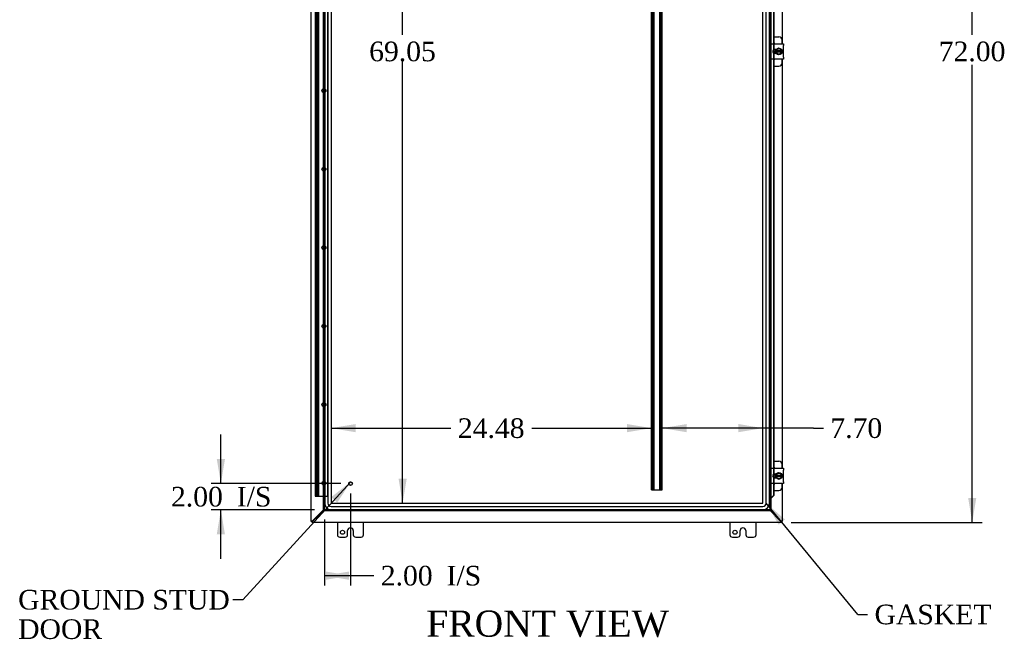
# Model space of a CAD drawing. Header units: inches. Extents: x 29 to 297, y 2 to 198.
# Tile 3 of 10: x 70 to 145, y 47 to 94. Entities that reach past the tile are written whole.
import ezdxf
from ezdxf.enums import TextEntityAlignment as Align

# ---------------------------------------------------------------- set-up
doc = ezdxf.new("R2010")
doc.units = ezdxf.units.IN
doc.header["$MEASUREMENT"] = 0
for name, color, linetype in [('COM42667', 7, 'CONTINUOUS'), ('COM42780', 7, 'CONTINUOUS'), ('COM48506', 7, 'CONTINUOUS'), ('COM52067-1', 7, 'CONTINUOUS'), ('COM53845-5', 7, 'CONTINUOUS'), ('COM54746-68', 7, 'CONTINUOUS'), ('COM70219', 7, 'CONTINUOUS'), ('COM71680-1', 7, 'CONTINUOUS'), ('COM71781-2', 7, 'CONTINUOUS'), ('DEFAULT', 7, 'CONTINUOUS'), ('FET07710', 7, 'CONTINUOUS'), ('SCC19011', 7, 'CONTINUOUS'), ('SPR20265', 7, 'CONTINUOUS'), ('STD21878', 7, 'CONTINUOUS'), ('WAF25035', 7, 'CONTINUOUS')]:
    doc.layers.add(name, color=color, linetype=linetype)
doc.styles.add('SEACAD_TIMES_NEW_ROMAN', font='times.ttf')

# ---------------------------------------------------------------- blocks, each defined once
blk = doc.blocks.new('SEANNOT_GROUP2')
at = {"layer": 'DEFAULT', "linetype": 'Continuous'}
blk.add_hatch(color=136, dxfattribs=at).paths.add_polyline_path([(94.403, 57.162), (95.44, 58.755), (93.943, 57.584)])
at = {"layer": 'DEFAULT', "color": 136, "linetype": 'Continuous'}
blk.add_line((87.178, 49.742), (86.428, 49.742), dxfattribs=at)
blk.add_lwpolyline([(87.178, 49.742), (95.44, 58.755)], dxfattribs=at)
at = {"layer": 'DEFAULT', "color": 136, "linetype": 'Continuous', "style": 'SEACAD_TIMES_NEW_ROMAN'}
for s, p in [('GROUND STUD', (70.014, 50.492)), ('DOOR', (70.014, 48.242))]:
    blk.add_text(s, height=1.5, dxfattribs=at).set_placement(p, align=Align.TOP_LEFT)
blk = doc.blocks.new('SEANNOT_GROUP3')
at = {"layer": 'DEFAULT', "linetype": 'Continuous'}
blk.add_hatch(color=136, dxfattribs=at).paths.add_polyline_path([(128.619, 55.871), (127.186, 57.12), (128.137, 55.474)])
at = {"layer": 'DEFAULT', "color": 136, "linetype": 'Continuous'}
blk.add_line((134.189, 48.615), (134.939, 48.615), dxfattribs=at)
blk.add_lwpolyline([(134.189, 48.615), (127.186, 57.12)], dxfattribs=at)
at = {"layer": 'DEFAULT', "color": 136, "linetype": 'Continuous', "style": 'SEACAD_TIMES_NEW_ROMAN'}
blk.add_text('GASKET', height=1.5, dxfattribs=at).set_placement((135.464, 49.365), align=Align.TOP_LEFT)
blk = doc.blocks.new('GDIMGGROUP')
at = {"layer": 'DEFAULT', "linetype": 'Continuous'}
for points in [[(143.244, 125.771), (142.931, 127.646), (142.619, 125.771)], [(143.244, 57.521), (142.619, 57.521), (142.931, 55.646)]]:
    blk.add_hatch(color=136, dxfattribs=at).paths.add_polyline_path(points)
at = {"layer": 'DEFAULT', "color": 136, "linetype": 'Continuous'}
for p, q in [((129.088, 127.646), (143.681, 127.646)), ((142.931, 92.921), (142.931, 127.646)), ((142.931, 55.646), (142.931, 90.629)), ((129.088, 55.646), (143.681, 55.646))]:
    blk.add_line(p, q, dxfattribs=at)
at = {"layer": 'DEFAULT', "color": 136, "linetype": 'Continuous', "style": 'SEACAD_TIMES_NEW_ROMAN'}
blk.add_text('72.00', height=1.5, dxfattribs=at).set_placement((140.372, 92.396), align=Align.TOP_LEFT)
blk = doc.blocks.new('GDIMGGROUP1')
at = {"layer": 'DEFAULT', "linetype": 'Continuous'}
for points in [[(85.196, 60.491), (85.509, 58.616), (85.821, 60.491)], [(85.196, 54.741), (85.821, 54.741), (85.509, 56.616)]]:
    blk.add_hatch(color=136, dxfattribs=at).paths.add_polyline_path(points)
at = {"layer": 'DEFAULT', "color": 136, "linetype": 'Continuous'}
for p, q in [((85.509, 58.616), (85.509, 62.366)), ((94.669, 58.616), (84.759, 58.616)), ((92.669, 56.616), (84.759, 56.616)), ((85.509, 52.866), (85.509, 56.616))]:
    blk.add_line(p, q, dxfattribs=at)
at = {"layer": 'DEFAULT', "color": 136, "linetype": 'Continuous', "style": 'SEACAD_TIMES_NEW_ROMAN'}
for s, p in [('2.00', (81.696, 58.366)), ('I/S', (86.727, 58.366))]:
    blk.add_text(s, height=1.5, dxfattribs=at).set_placement(p, align=Align.TOP_LEFT)
blk = doc.blocks.new('GDIMGGROUP15')
at = {"layer": 'DEFAULT', "linetype": 'Continuous'}
for points in [[(95.294, 51.268), (95.294, 51.893), (93.419, 51.58)], [(93.544, 51.268), (95.419, 51.58), (93.544, 51.893)]]:
    blk.add_hatch(color=136, dxfattribs=at).paths.add_polyline_path(points)
at = {"layer": 'DEFAULT', "color": 136, "linetype": 'Continuous'}
for p, q in [((95.419, 57.866), (95.419, 50.83)), ((93.419, 55.866), (93.419, 50.83)), ((93.419, 51.58), (96.454, 51.58)), ((96.454, 51.58), (97.204, 51.58))]:
    blk.add_line(p, q, dxfattribs=at)
at = {"layer": 'DEFAULT', "color": 136, "linetype": 'Continuous', "style": 'SEACAD_TIMES_NEW_ROMAN'}
for s, p in [('2.00', (97.729, 52.33)), ('I/S', (102.76, 52.33))]:
    blk.add_text(s, height=1.5, dxfattribs=at).set_placement(p, align=Align.TOP_LEFT)
blk = doc.blocks.new('GDIMGGROUP24')
at = {"layer": 'DEFAULT', "linetype": 'Continuous'}
for points in [[(95.814, 63.168), (93.939, 62.855), (95.814, 62.543)], [(116.544, 63.168), (116.544, 62.543), (118.419, 62.855)]]:
    blk.add_hatch(color=136, dxfattribs=at).paths.add_polyline_path(points)
at = {"layer": 'DEFAULT', "color": 136, "linetype": 'Continuous'}
for p, q in [((93.939, 62.855), (103.095, 62.855)), ((109.263, 62.855), (118.419, 62.855))]:
    blk.add_line(p, q, dxfattribs=at)
at = {"layer": 'DEFAULT', "color": 136, "linetype": 'Continuous', "style": 'SEACAD_TIMES_NEW_ROMAN'}
blk.add_text('24.48', height=1.5, dxfattribs=at).set_placement((103.62, 63.605), align=Align.TOP_LEFT)
blk = doc.blocks.new('GDIMGGROUP25')
at = {"layer": 'DEFAULT', "linetype": 'Continuous'}
for points in [[(99.713, 124.298), (99.4, 126.173), (99.088, 124.298)], [(99.713, 58.994), (99.088, 58.994), (99.4, 57.119)]]:
    blk.add_hatch(color=136, dxfattribs=at).paths.add_polyline_path(points)
at = {"layer": 'DEFAULT', "color": 136, "linetype": 'Continuous'}
for p, q in [((99.4, 92.921), (99.4, 126.173)), ((99.4, 57.119), (99.4, 90.896))]:
    blk.add_line(p, q, dxfattribs=at)
at = {"layer": 'DEFAULT', "color": 136, "linetype": 'Continuous', "style": 'SEACAD_TIMES_NEW_ROMAN'}
blk.add_text('69.05', height=1.5, dxfattribs=at).set_placement((96.841, 92.396), align=Align.TOP_LEFT)
blk = doc.blocks.new('GDIMGGROUP26')
at = {"layer": 'DEFAULT', "linetype": 'Continuous'}
for points in [[(121.111, 63.168), (119.236, 62.855), (121.111, 62.543)], [(125.062, 63.168), (125.062, 62.543), (126.937, 62.855)]]:
    blk.add_hatch(color=136, dxfattribs=at).paths.add_polyline_path(points)
at = {"layer": 'DEFAULT', "color": 136, "linetype": 'Continuous'}
for q in [(119.236, 62.855), (131.562, 62.855)]:
    blk.add_line((130.812, 62.855), q, dxfattribs=at)
at = {"layer": 'DEFAULT', "color": 136, "linetype": 'Continuous', "style": 'SEACAD_TIMES_NEW_ROMAN'}
blk.add_text('7.70', height=1.5, dxfattribs=at).set_placement((132.087, 63.605), align=Align.TOP_LEFT)

msp = doc.modelspace()

# ---------------------------------------------------------------- linework, layer by layer
at = {"layer": 'COM42667', "color": 7}
for p, q in [((127.536, 92.092), (127.536, 92.235)), ((127.536, 92.235), (128.506, 92.235)), ((127.536, 92.092), (127.536, 91.201)), ((128.506, 92.235), (128.506, 92.092)), ((128.506, 91.201), (128.506, 92.092)), ((127.536, 91.058), (127.536, 91.201)), ((128.506, 91.058), (127.536, 91.058)), ((127.95, 91.787), (127.81, 91.787)), ((127.81, 91.506), (127.95, 91.506)), ((128.506, 91.201), (128.506, 91.058)), ((127.536, 59.654), (127.536, 59.797)), ((127.536, 59.797), (128.506, 59.797)), ((127.536, 59.654), (127.536, 58.763)), ((128.506, 59.797), (128.506, 59.654)), ((128.506, 58.763), (128.506, 59.654)), ((127.536, 58.62), (127.536, 58.763)), ((127.95, 59.349), (127.81, 59.349)), ((127.81, 59.068), (127.95, 59.068)), ((128.506, 58.763), (128.506, 58.62)), ((128.506, 58.62), (127.536, 58.62))]:
    msp.add_line(p, q, dxfattribs=at)
for centre, radius in [((127.81, 91.646), 0.141), ((127.81, 59.208), 0.14)]:
    msp.add_arc(centre, radius, 90, 270, dxfattribs=at)
at = {"layer": 'COM42780', "color": 7}
for p, q in [((127.76, 92.762), (128.157, 92.762)), ((128.407, 92.235), (128.407, 92.512)), ((127.907, 91.712), (127.907, 91.787)), ((127.907, 91.506), (127.907, 91.578)), ((128.407, 90.781), (128.407, 91.058)), ((127.76, 90.531), (128.157, 90.531)), ((127.76, 60.324), (128.157, 60.324)), ((128.407, 59.797), (128.407, 60.074)), ((127.907, 59.274), (127.907, 59.349)), ((127.907, 59.068), (127.907, 59.14)), ((127.76, 58.093), (128.157, 58.093)), ((128.407, 58.343), (128.407, 58.62))]:
    msp.add_line(p, q, dxfattribs=at)
for centre, start, end in [((128.157, 92.512), 0, 90), ((127.657, 92.075), 39.93243, 65.66946), ((127.657, 91.218), 294.33054, 320.06757), ((128.157, 90.781), 270, 0), ((128.157, 60.074), 0, 90), ((127.657, 59.637), 39.93243, 65.66946), ((127.657, 58.78), 294.33054, 320.06757), ((128.157, 58.343), 270, 0)]:
    msp.add_arc(centre, 0.25, start, end, dxfattribs=at)
at = {"layer": 'COM48506', "color": 7}
for p, q in [((128.41, 105.656), (128.41, 92.235)), ((128.41, 91.058), (128.41, 59.797)), ((128.41, 58.62), (128.41, 55.718)), ((127.463, 56.612), (128.302, 55.773)), ((128.41, 55.718), (128.338, 55.718))]:
    msp.add_line(p, q, dxfattribs=at)
for points, knots in [([(128.302, 55.773), (128.307, 55.769), (128.312, 55.764), (128.32, 55.755), (128.324, 55.75), (128.331, 55.741), (128.334, 55.737), (128.337, 55.728), (128.338, 55.723), (128.338, 55.718)], [0, 0, 0, 0, 0.25, 0.25, 0.5, 0.5, 0.75, 0.75, 1, 1, 1, 1]), ([(128.302, 55.773), (128.309, 55.771), (128.316, 55.769), (128.33, 55.764), (128.337, 55.762), (128.35, 55.757), (128.356, 55.755), (128.368, 55.75), (128.374, 55.748), (128.384, 55.744), (128.388, 55.741), (128.396, 55.737), (128.399, 55.734), (128.407, 55.728), (128.41, 55.723), (128.41, 55.718)], [0, 0, 0, 0, 0.125, 0.125, 0.25, 0.25, 0.375, 0.375, 0.5, 0.5, 0.625, 0.625, 0.75, 0.75, 1, 1, 1, 1])]:
    msp.add_open_spline(points, degree=3, knots=knots, dxfattribs=at)
at = {"layer": 'COM52067-1', "color": 7}
for p, q in [((92.537, 55.754), (93.399, 56.616)), ((127.463, 56.574), (128.283, 55.754)), ((92.482, 55.646), (92.482, 55.718)), ((128.338, 55.646), (128.338, 55.718)), ((128.338, 55.646), (92.482, 55.646))]:
    msp.add_line(p, q, dxfattribs=at)
for points, knots in [([(92.482, 55.646), (92.484, 55.646), (92.487, 55.647), (92.491, 55.65), (92.494, 55.652), (92.498, 55.657), (92.5, 55.661), (92.505, 55.668), (92.507, 55.673), (92.512, 55.683), (92.514, 55.688), (92.519, 55.7), (92.521, 55.706), (92.528, 55.726), (92.533, 55.74), (92.537, 55.754)], [0, 0, 0, 0, 0.125, 0.125, 0.25, 0.25, 0.375, 0.375, 0.5, 0.5, 0.625, 0.625, 0.75, 0.75, 1, 1, 1, 1]), ([(92.482, 55.718), (92.487, 55.718), (92.491, 55.719), (92.5, 55.723), (92.505, 55.726), (92.514, 55.732), (92.519, 55.736), (92.528, 55.745), (92.533, 55.75), (92.537, 55.754)], [0, 0, 0, 0, 0.25, 0.25, 0.5, 0.5, 0.75, 0.75, 1, 1, 1, 1]), ([(128.338, 55.718), (128.334, 55.718), (128.329, 55.719), (128.32, 55.723), (128.315, 55.726), (128.306, 55.732), (128.302, 55.736), (128.292, 55.745), (128.288, 55.75), (128.283, 55.754)], [0, 0, 0, 0, 0.25, 0.25, 0.5, 0.5, 0.75, 0.75, 1, 1, 1, 1]), ([(128.338, 55.646), (128.336, 55.646), (128.334, 55.647), (128.329, 55.65), (128.327, 55.652), (128.322, 55.657), (128.32, 55.661), (128.315, 55.668), (128.313, 55.673), (128.308, 55.683), (128.306, 55.688), (128.302, 55.7), (128.299, 55.706), (128.292, 55.726), (128.288, 55.74), (128.283, 55.754)], [0, 0, 0, 0, 0.125, 0.125, 0.25, 0.25, 0.375, 0.375, 0.5, 0.5, 0.625, 0.625, 0.75, 0.75, 1, 1, 1, 1])]:
    msp.add_open_spline(points, degree=3, knots=knots, dxfattribs=at)
at = {"layer": 'COM53845-5', "color": 7}
for p, q in [((118.419, 58.146), (118.419, 125.146)), ((118.459, 58.146), (118.459, 125.146)), ((118.571, 58.146), (118.571, 125.146)), ((118.611, 58.146), (118.611, 125.146)), ((119.044, 58.146), (119.044, 125.146)), ((119.084, 58.146), (119.084, 125.146)), ((119.196, 58.146), (119.196, 125.146)), ((119.236, 58.146), (119.236, 125.146)), ((118.419, 58.146), (118.502, 58.146)), ((118.502, 58.146), (119.153, 58.146)), ((119.153, 58.146), (119.236, 58.146))]:
    msp.add_line(p, q, dxfattribs=at)
at = {"layer": 'COM54746-68', "color": 7}
for p, q in [((92.789, 125.646), (92.789, 58.646)), ((92.889, 58.646), (92.889, 125.646)), ((92.972, 57.646), (92.972, 125.646)), ((92.998, 57.646), (92.998, 125.646)), ((93.481, 57.646), (93.481, 125.646)), ((93.691, 57.646), (93.691, 125.646)), ((92.722, 94.646), (92.722, 93.646)), ((92.76, 93.646), (92.76, 94.646)), ((92.784, 94.646), (92.784, 93.646)), ((92.803, 93.646), (92.803, 94.646)), ((92.894, 93.646), (92.894, 94.646)), ((92.907, 94.646), (92.907, 93.647)), ((92.956, 93.646), (92.956, 94.646)), ((92.962, 93.647), (92.962, 94.646)), ((92.839, 93.647), (92.722, 93.647)), ((92.722, 93.647), (92.722, 92.646)), ((92.722, 93.646), (92.956, 93.646)), ((92.784, 93.647), (92.784, 92.646)), ((92.804, 92.646), (92.804, 93.646)), ((92.839, 93.647), (92.907, 93.647)), ((92.888, 93.646), (92.888, 92.646)), ((92.894, 92.646), (92.894, 93.647)), ((92.894, 92.646), (92.894, 93.647)), ((92.962, 93.647), (92.907, 93.647)), ((92.956, 92.646), (92.956, 93.647)), ((92.956, 92.646), (92.956, 93.647)), ((92.839, 92.646), (92.722, 92.646)), ((92.722, 92.646), (92.839, 92.646)), ((92.722, 92.646), (92.722, 91.646)), ((92.76, 91.646), (92.76, 92.646)), ((92.784, 92.646), (92.784, 91.646)), ((92.803, 91.646), (92.803, 92.646)), ((92.839, 92.646), (92.907, 92.646)), ((92.894, 91.646), (92.894, 92.646)), ((92.962, 92.646), (92.907, 92.646)), ((92.907, 92.646), (92.907, 91.647)), ((92.956, 91.646), (92.956, 92.646)), ((92.962, 91.647), (92.962, 92.646)), ((92.839, 91.647), (92.722, 91.647)), ((92.722, 91.647), (92.722, 90.646)), ((92.722, 91.646), (92.956, 91.646)), ((92.784, 91.647), (92.784, 90.646)), ((92.804, 90.646), (92.804, 91.646)), ((92.839, 91.647), (92.907, 91.647)), ((92.888, 91.646), (92.888, 90.646)), ((92.894, 90.646), (92.894, 91.647)), ((92.894, 90.646), (92.894, 91.647)), ((92.962, 91.647), (92.907, 91.647)), ((92.956, 90.646), (92.956, 91.647)), ((92.956, 90.646), (92.956, 91.647)), ((92.839, 90.646), (92.722, 90.646)), ((92.722, 90.646), (92.839, 90.646)), ((92.722, 90.646), (92.722, 89.646)), ((92.76, 89.646), (92.76, 90.646)), ((92.784, 90.646), (92.784, 89.646)), ((92.803, 89.646), (92.803, 90.646)), ((92.839, 90.646), (92.907, 90.646)), ((92.894, 89.646), (92.894, 90.646)), ((92.962, 90.646), (92.907, 90.646)), ((92.907, 90.646), (92.907, 89.647)), ((92.956, 89.646), (92.956, 90.646)), ((92.962, 89.647), (92.962, 90.646)), ((92.839, 89.647), (92.722, 89.647)), ((92.722, 89.647), (92.722, 88.646)), ((92.722, 89.646), (92.956, 89.646)), ((92.784, 89.647), (92.784, 88.646)), ((92.804, 88.646), (92.804, 89.646)), ((92.839, 89.647), (92.907, 89.647)), ((92.888, 89.646), (92.888, 88.646)), ((92.894, 88.646), (92.894, 89.647)), ((92.894, 88.646), (92.894, 89.647)), ((92.962, 89.647), (92.907, 89.647)), ((92.956, 88.646), (92.956, 89.647)), ((92.956, 88.646), (92.956, 89.647)), ((92.839, 88.646), (92.722, 88.646)), ((92.722, 88.646), (92.839, 88.646)), ((92.722, 88.646), (92.722, 87.646)), ((92.76, 87.646), (92.76, 88.646)), ((92.784, 88.646), (92.784, 87.646)), ((92.803, 87.646), (92.803, 88.646)), ((92.839, 88.646), (92.907, 88.646)), ((92.894, 87.646), (92.894, 88.646)), ((92.962, 88.646), (92.907, 88.646)), ((92.907, 88.646), (92.907, 87.647)), ((92.956, 87.646), (92.956, 88.646)), ((92.962, 87.647), (92.962, 88.646)), ((92.839, 87.647), (92.722, 87.647)), ((92.722, 87.647), (92.722, 86.646)), ((92.722, 87.646), (92.956, 87.646)), ((92.784, 87.647), (92.784, 86.646)), ((92.804, 86.646), (92.804, 87.646)), ((92.839, 87.647), (92.907, 87.647)), ((92.888, 87.646), (92.888, 86.646)), ((92.894, 86.646), (92.894, 87.647)), ((92.894, 86.646), (92.894, 87.647)), ((92.962, 87.647), (92.907, 87.647)), ((92.956, 86.646), (92.956, 87.647)), ((92.956, 86.646), (92.956, 87.647)), ((92.839, 86.646), (92.722, 86.646)), ((92.722, 86.646), (92.839, 86.646)), ((92.722, 86.646), (92.722, 85.646)), ((92.76, 85.646), (92.76, 86.646)), ((92.784, 86.646), (92.784, 85.646)), ((92.803, 85.646), (92.803, 86.646)), ((92.839, 86.646), (92.907, 86.646)), ((92.894, 85.646), (92.894, 86.646)), ((92.962, 86.646), (92.907, 86.646)), ((92.907, 86.646), (92.907, 85.647)), ((92.956, 85.646), (92.956, 86.646)), ((92.962, 85.647), (92.962, 86.646)), ((92.839, 85.647), (92.722, 85.647)), ((92.722, 85.647), (92.722, 84.646)), ((92.722, 85.646), (92.956, 85.646)), ((92.784, 85.647), (92.784, 84.646)), ((92.804, 84.646), (92.804, 85.646)), ((92.839, 85.647), (92.907, 85.647)), ((92.888, 85.646), (92.888, 84.646)), ((92.894, 84.646), (92.894, 85.647)), ((92.894, 84.646), (92.894, 85.647)), ((92.962, 85.647), (92.907, 85.647)), ((92.956, 84.646), (92.956, 85.647)), ((92.956, 84.646), (92.956, 85.647)), ((92.839, 84.646), (92.722, 84.646)), ((92.722, 84.646), (92.839, 84.646)), ((92.722, 84.646), (92.722, 83.646)), ((92.76, 83.646), (92.76, 84.646)), ((92.784, 84.646), (92.784, 83.646)), ((92.803, 83.646), (92.803, 84.646)), ((92.839, 84.646), (92.907, 84.646)), ((92.894, 83.646), (92.894, 84.646)), ((92.962, 84.646), (92.907, 84.646)), ((92.907, 84.646), (92.907, 83.647)), ((92.956, 83.646), (92.956, 84.646)), ((92.962, 83.647), (92.962, 84.646)), ((92.839, 83.647), (92.722, 83.647)), ((92.722, 83.647), (92.722, 82.646)), ((92.722, 83.646), (92.956, 83.646)), ((92.784, 83.647), (92.784, 82.646)), ((92.804, 82.646), (92.804, 83.646)), ((92.839, 83.647), (92.907, 83.647)), ((92.888, 83.646), (92.888, 82.646)), ((92.894, 82.646), (92.894, 83.647)), ((92.894, 82.646), (92.894, 83.647)), ((92.962, 83.647), (92.907, 83.647)), ((92.956, 82.646), (92.956, 83.647)), ((92.956, 82.646), (92.956, 83.647)), ((92.839, 82.646), (92.722, 82.646)), ((92.722, 82.646), (92.839, 82.646)), ((92.722, 82.646), (92.722, 81.646)), ((92.76, 81.646), (92.76, 82.646)), ((92.784, 82.646), (92.784, 81.646)), ((92.803, 81.646), (92.803, 82.646)), ((92.839, 82.646), (92.907, 82.646)), ((92.894, 81.646), (92.894, 82.646)), ((92.962, 82.646), (92.907, 82.646)), ((92.907, 82.646), (92.907, 81.647)), ((92.956, 81.646), (92.956, 82.646)), ((92.962, 81.647), (92.962, 82.646)), ((92.839, 81.647), (92.722, 81.647)), ((92.722, 81.647), (92.722, 80.646)), ((92.722, 81.646), (92.956, 81.646)), ((92.784, 81.647), (92.784, 80.646)), ((92.804, 80.646), (92.804, 81.646)), ((92.839, 81.647), (92.907, 81.647)), ((92.888, 81.646), (92.888, 80.646)), ((92.894, 80.646), (92.894, 81.647)), ((92.894, 80.646), (92.894, 81.647)), ((92.962, 81.647), (92.907, 81.647)), ((92.956, 80.646), (92.956, 81.647)), ((92.956, 80.646), (92.956, 81.647)), ((92.839, 80.646), (92.722, 80.646)), ((92.722, 80.646), (92.839, 80.646)), ((92.722, 80.646), (92.722, 79.646)), ((92.76, 79.646), (92.76, 80.646)), ((92.784, 80.646), (92.784, 79.646)), ((92.803, 79.646), (92.803, 80.646)), ((92.839, 80.646), (92.907, 80.646)), ((92.894, 79.646), (92.894, 80.646)), ((92.962, 80.646), (92.907, 80.646)), ((92.907, 80.646), (92.907, 79.647)), ((92.956, 79.646), (92.956, 80.646)), ((92.962, 79.647), (92.962, 80.646)), ((92.839, 79.647), (92.722, 79.647)), ((92.722, 79.647), (92.722, 78.646)), ((92.722, 79.646), (92.956, 79.646)), ((92.784, 79.647), (92.784, 78.646)), ((92.804, 78.646), (92.804, 79.646)), ((92.839, 79.647), (92.907, 79.647)), ((92.888, 79.646), (92.888, 78.646)), ((92.894, 78.646), (92.894, 79.647)), ((92.894, 78.646), (92.894, 79.647)), ((92.962, 79.647), (92.907, 79.647)), ((92.956, 78.646), (92.956, 79.647)), ((92.956, 78.646), (92.956, 79.647)), ((92.839, 78.646), (92.722, 78.646)), ((92.722, 78.646), (92.839, 78.646)), ((92.722, 78.646), (92.722, 77.646)), ((92.76, 77.646), (92.76, 78.646)), ((92.784, 78.646), (92.784, 77.646)), ((92.803, 77.646), (92.803, 78.646)), ((92.839, 78.646), (92.907, 78.646)), ((92.894, 77.646), (92.894, 78.646)), ((92.962, 78.646), (92.907, 78.646)), ((92.907, 78.646), (92.907, 77.647)), ((92.956, 77.646), (92.956, 78.646)), ((92.962, 77.647), (92.962, 78.646)), ((92.839, 77.647), (92.722, 77.647)), ((92.722, 77.647), (92.722, 76.646)), ((92.722, 77.646), (92.956, 77.646)), ((92.784, 77.647), (92.784, 76.646)), ((92.804, 76.646), (92.804, 77.646)), ((92.839, 77.647), (92.907, 77.647)), ((92.888, 77.646), (92.888, 76.646)), ((92.894, 76.646), (92.894, 77.647)), ((92.894, 76.646), (92.894, 77.647)), ((92.962, 77.647), (92.907, 77.647)), ((92.956, 76.646), (92.956, 77.647)), ((92.956, 76.646), (92.956, 77.647)), ((92.839, 76.646), (92.722, 76.646)), ((92.722, 76.646), (92.839, 76.646)), ((92.722, 76.646), (92.722, 75.646)), ((92.76, 75.646), (92.76, 76.646)), ((92.784, 76.646), (92.784, 75.646)), ((92.803, 75.646), (92.803, 76.646)), ((92.839, 76.646), (92.907, 76.646)), ((92.894, 75.646), (92.894, 76.646)), ((92.962, 76.646), (92.907, 76.646)), ((92.907, 76.646), (92.907, 75.647)), ((92.956, 75.646), (92.956, 76.646)), ((92.962, 75.647), (92.962, 76.646)), ((92.839, 75.647), (92.722, 75.647)), ((92.722, 75.647), (92.722, 74.646)), ((92.722, 75.646), (92.956, 75.646)), ((92.784, 75.647), (92.784, 74.646)), ((92.804, 74.646), (92.804, 75.646)), ((92.839, 75.647), (92.907, 75.647)), ((92.888, 75.646), (92.888, 74.646)), ((92.894, 74.646), (92.894, 75.647)), ((92.894, 74.646), (92.894, 75.647)), ((92.962, 75.647), (92.907, 75.647)), ((92.956, 74.646), (92.956, 75.647)), ((92.956, 74.646), (92.956, 75.647)), ((92.839, 74.646), (92.722, 74.646)), ((92.722, 74.646), (92.839, 74.646)), ((92.722, 74.646), (92.722, 73.646)), ((92.76, 73.646), (92.76, 74.646)), ((92.784, 74.646), (92.784, 73.646)), ((92.803, 73.646), (92.803, 74.646)), ((92.839, 74.646), (92.907, 74.646)), ((92.894, 73.646), (92.894, 74.646)), ((92.962, 74.646), (92.907, 74.646)), ((92.907, 74.646), (92.907, 73.647)), ((92.956, 73.646), (92.956, 74.646)), ((92.962, 73.647), (92.962, 74.646)), ((92.839, 73.647), (92.722, 73.647)), ((92.722, 73.647), (92.722, 72.646)), ((92.722, 73.646), (92.956, 73.646)), ((92.784, 73.647), (92.784, 72.646)), ((92.804, 72.646), (92.804, 73.646)), ((92.839, 73.647), (92.907, 73.647)), ((92.888, 73.646), (92.888, 72.646)), ((92.894, 72.646), (92.894, 73.647)), ((92.894, 72.646), (92.894, 73.647)), ((92.962, 73.647), (92.907, 73.647)), ((92.956, 72.646), (92.956, 73.647)), ((92.956, 72.646), (92.956, 73.647)), ((92.839, 72.646), (92.722, 72.646)), ((92.722, 72.646), (92.839, 72.646)), ((92.722, 72.646), (92.722, 71.646)), ((92.76, 71.646), (92.76, 72.646)), ((92.784, 72.646), (92.784, 71.646)), ((92.803, 71.646), (92.803, 72.646)), ((92.839, 72.646), (92.907, 72.646)), ((92.894, 71.646), (92.894, 72.646)), ((92.962, 72.646), (92.907, 72.646)), ((92.907, 72.646), (92.907, 71.647)), ((92.956, 71.646), (92.956, 72.646)), ((92.962, 71.647), (92.962, 72.646)), ((92.839, 71.647), (92.722, 71.647)), ((92.722, 71.647), (92.722, 70.646)), ((92.722, 71.646), (92.956, 71.646)), ((92.784, 71.647), (92.784, 70.646)), ((92.804, 70.646), (92.804, 71.646)), ((92.839, 71.647), (92.907, 71.647)), ((92.888, 71.646), (92.888, 70.646)), ((92.894, 70.646), (92.894, 71.647)), ((92.894, 70.646), (92.894, 71.647)), ((92.962, 71.647), (92.907, 71.647)), ((92.956, 70.646), (92.956, 71.647)), ((92.956, 70.646), (92.956, 71.647)), ((92.839, 70.646), (92.722, 70.646)), ((92.722, 70.646), (92.839, 70.646)), ((92.722, 70.646), (92.722, 69.646)), ((92.76, 69.646), (92.76, 70.646)), ((92.784, 70.646), (92.784, 69.646)), ((92.803, 69.646), (92.803, 70.646)), ((92.839, 70.646), (92.907, 70.646)), ((92.894, 69.646), (92.894, 70.646)), ((92.962, 70.646), (92.907, 70.646)), ((92.907, 70.646), (92.907, 69.647)), ((92.956, 69.646), (92.956, 70.646)), ((92.962, 69.647), (92.962, 70.646)), ((92.839, 69.647), (92.722, 69.647)), ((92.722, 69.647), (92.722, 68.646)), ((92.722, 69.646), (92.956, 69.646)), ((92.784, 69.647), (92.784, 68.646)), ((92.804, 68.646), (92.804, 69.646)), ((92.839, 69.647), (92.907, 69.647)), ((92.888, 69.646), (92.888, 68.646)), ((92.894, 68.646), (92.894, 69.647)), ((92.894, 68.646), (92.894, 69.647)), ((92.962, 69.647), (92.907, 69.647)), ((92.956, 68.646), (92.956, 69.647)), ((92.956, 68.646), (92.956, 69.647)), ((92.839, 68.646), (92.722, 68.646)), ((92.722, 68.646), (92.839, 68.646)), ((92.722, 68.646), (92.722, 67.646)), ((92.76, 67.646), (92.76, 68.646)), ((92.784, 68.646), (92.784, 67.646)), ((92.803, 67.646), (92.803, 68.646)), ((92.839, 68.646), (92.907, 68.646)), ((92.894, 67.646), (92.894, 68.646)), ((92.962, 68.646), (92.907, 68.646)), ((92.907, 68.646), (92.907, 67.647)), ((92.956, 67.646), (92.956, 68.646)), ((92.962, 67.647), (92.962, 68.646)), ((92.839, 67.647), (92.722, 67.647)), ((92.722, 67.647), (92.722, 66.646)), ((92.722, 67.646), (92.956, 67.646)), ((92.784, 67.647), (92.784, 66.646)), ((92.804, 66.646), (92.804, 67.646)), ((92.839, 67.647), (92.907, 67.647)), ((92.888, 67.646), (92.888, 66.646)), ((92.894, 66.646), (92.894, 67.647)), ((92.894, 66.646), (92.894, 67.647)), ((92.962, 67.647), (92.907, 67.647)), ((92.956, 66.646), (92.956, 67.647)), ((92.956, 66.646), (92.956, 67.647)), ((92.839, 66.646), (92.722, 66.646)), ((92.722, 66.646), (92.839, 66.646)), ((92.722, 66.646), (92.722, 65.646)), ((92.76, 65.646), (92.76, 66.646)), ((92.784, 66.646), (92.784, 65.646)), ((92.803, 65.646), (92.803, 66.646)), ((92.839, 66.646), (92.907, 66.646)), ((92.894, 65.646), (92.894, 66.646)), ((92.962, 66.646), (92.907, 66.646)), ((92.907, 66.646), (92.907, 65.647)), ((92.956, 65.646), (92.956, 66.646)), ((92.962, 65.647), (92.962, 66.646)), ((92.839, 65.647), (92.722, 65.647)), ((92.722, 65.647), (92.722, 64.646)), ((92.722, 65.646), (92.956, 65.646)), ((92.784, 65.647), (92.784, 64.646)), ((92.804, 64.646), (92.804, 65.646)), ((92.839, 65.647), (92.907, 65.647)), ((92.888, 65.646), (92.888, 64.646)), ((92.894, 64.646), (92.894, 65.647)), ((92.894, 64.646), (92.894, 65.647)), ((92.962, 65.647), (92.907, 65.647)), ((92.956, 64.646), (92.956, 65.647)), ((92.956, 64.646), (92.956, 65.647)), ((92.839, 64.646), (92.722, 64.646)), ((92.722, 64.646), (92.839, 64.646)), ((92.722, 64.646), (92.722, 63.646)), ((92.76, 63.646), (92.76, 64.646)), ((92.784, 64.646), (92.784, 63.646)), ((92.803, 63.646), (92.803, 64.646)), ((92.839, 64.646), (92.907, 64.646)), ((92.894, 63.646), (92.894, 64.646)), ((92.962, 64.646), (92.907, 64.646)), ((92.907, 64.646), (92.907, 63.647)), ((92.956, 63.646), (92.956, 64.646)), ((92.962, 63.647), (92.962, 64.646)), ((92.839, 63.647), (92.722, 63.647)), ((92.722, 63.647), (92.722, 62.646)), ((92.722, 63.646), (92.956, 63.646)), ((92.784, 63.647), (92.784, 62.646)), ((92.804, 62.646), (92.804, 63.646)), ((92.839, 63.647), (92.907, 63.647)), ((92.888, 63.646), (92.888, 62.646)), ((92.894, 62.646), (92.894, 63.647)), ((92.894, 62.646), (92.894, 63.647)), ((92.962, 63.647), (92.907, 63.647)), ((92.956, 62.646), (92.956, 63.647)), ((92.956, 62.646), (92.956, 63.647)), ((92.839, 62.646), (92.722, 62.646)), ((92.722, 62.646), (92.839, 62.646)), ((92.722, 62.646), (92.722, 61.646)), ((92.76, 61.646), (92.76, 62.646)), ((92.784, 62.646), (92.784, 61.646)), ((92.803, 61.646), (92.803, 62.646)), ((92.839, 62.646), (92.907, 62.646)), ((92.894, 61.646), (92.894, 62.646)), ((92.962, 62.646), (92.907, 62.646)), ((92.907, 62.646), (92.907, 61.647)), ((92.956, 61.646), (92.956, 62.646)), ((92.962, 61.647), (92.962, 62.646)), ((92.839, 61.647), (92.722, 61.647)), ((92.722, 61.647), (92.722, 60.646)), ((92.722, 61.646), (92.956, 61.646)), ((92.784, 61.647), (92.784, 60.646)), ((92.804, 60.646), (92.804, 61.646)), ((92.839, 61.647), (92.907, 61.647)), ((92.888, 61.646), (92.888, 60.646)), ((92.894, 60.646), (92.894, 61.647)), ((92.894, 60.646), (92.894, 61.647)), ((92.962, 61.647), (92.907, 61.647)), ((92.956, 60.646), (92.956, 61.647)), ((92.956, 60.646), (92.956, 61.647)), ((92.839, 60.646), (92.722, 60.646)), ((92.722, 60.646), (92.839, 60.646)), ((92.722, 60.646), (92.722, 59.646)), ((92.76, 59.646), (92.76, 60.646)), ((92.784, 60.646), (92.784, 59.646)), ((92.803, 59.646), (92.803, 60.646)), ((92.839, 60.646), (92.907, 60.646)), ((92.894, 59.646), (92.894, 60.646)), ((92.962, 60.646), (92.907, 60.646)), ((92.907, 60.646), (92.907, 59.647)), ((92.956, 59.646), (92.956, 60.646)), ((92.962, 59.647), (92.962, 60.646)), ((92.839, 59.647), (92.722, 59.647)), ((92.722, 59.647), (92.722, 58.646)), ((92.722, 59.646), (92.956, 59.646)), ((92.784, 59.647), (92.784, 58.646)), ((92.804, 58.646), (92.804, 59.646)), ((92.839, 59.647), (92.907, 59.647)), ((92.888, 59.646), (92.888, 58.646)), ((92.894, 58.646), (92.894, 59.647)), ((92.894, 58.646), (92.894, 59.647)), ((92.962, 59.647), (92.907, 59.647)), ((92.956, 58.646), (92.956, 59.647)), ((92.956, 58.646), (92.956, 59.647)), ((92.722, 58.646), (92.839, 58.646)), ((92.722, 58.646), (92.907, 58.646)), ((92.722, 58.646), (92.722, 57.646)), ((92.76, 57.646), (92.76, 58.646)), ((92.784, 58.646), (92.784, 57.646)), ((92.789, 58.646), (92.789, 58.646)), ((92.789, 58.646), (92.789, 57.646)), ((92.803, 57.646), (92.803, 58.646)), ((92.907, 58.646), (92.839, 58.646)), ((92.889, 57.646), (92.889, 58.646)), ((92.889, 58.646), (92.889, 58.646)), ((92.894, 57.646), (92.894, 58.646)), ((92.907, 58.646), (92.907, 57.646)), ((92.907, 58.646), (92.962, 58.646)), ((92.907, 58.646), (92.956, 58.646)), ((92.956, 57.646), (92.956, 58.646)), ((92.962, 57.646), (92.962, 58.646)), ((92.722, 57.646), (92.907, 57.646)), ((92.907, 57.646), (93.347, 57.646)), ((93.347, 57.646), (93.419, 57.646)), ((93.419, 57.646), (93.481, 57.646)), ((93.481, 57.646), (93.691, 57.646))]:
    msp.add_line(p, q, dxfattribs=at)
for centre in [(93.378, 88.646), (93.378, 82.646), (93.378, 76.646), (93.378, 70.646), (93.378, 64.646), (93.378, 58.646)]:
    msp.add_circle(centre, 0.152, dxfattribs=at)
at = {"layer": 'COM70219', "color": 7}
for p, q in [((93.44, 126.172), (93.44, 57.12)), ((93.441, 126.172), (93.441, 57.12)), ((93.69, 126.172), (93.69, 57.12)), ((93.939, 126.172), (93.939, 57.12)), ((93.94, 126.172), (93.94, 57.12)), ((126.936, 57.12), (126.936, 126.172)), ((126.937, 57.12), (126.937, 126.172)), ((127.186, 57.12), (127.186, 126.172)), ((127.435, 57.12), (127.435, 126.172)), ((127.436, 57.12), (127.436, 126.172)), ((93.94, 57.12), (126.936, 57.12)), ((93.94, 57.119), (126.936, 57.119)), ((93.94, 56.87), (126.936, 56.87)), ((93.94, 56.621), (126.936, 56.621)), ((93.94, 56.62), (126.936, 56.62))]:
    msp.add_line(p, q, dxfattribs=at)
for centre, radius, start, end in [((93.94, 57.12), 0.5, 180, 270), ((93.94, 57.12), 0.499, 180, 270), ((93.94, 57.12), 0.25, 180, 270), ((93.94, 57.12), 0.001, 180, 270), ((126.936, 57.12), 0.5, 270, 0), ((126.936, 57.12), 0.001, 270, 0), ((126.936, 57.12), 0.25, 270, 0), ((126.936, 57.12), 0.499, 270, 0)]:
    msp.add_arc(centre, radius, start, end, dxfattribs=at)
at = {"layer": 'COM71680-1', "color": 7}
for p, q in [((92.41, 55.718), (92.41, 127.574)), ((93.361, 56.616), (92.518, 55.773)), ((92.482, 55.718), (92.41, 55.718))]:
    msp.add_line(p, q, dxfattribs=at)
for points, knots in [([(92.41, 55.718), (92.41, 55.721), (92.411, 55.723), (92.414, 55.728), (92.416, 55.73), (92.421, 55.734), (92.424, 55.737), (92.432, 55.741), (92.437, 55.744), (92.447, 55.748), (92.452, 55.75), (92.464, 55.755), (92.47, 55.757), (92.49, 55.764), (92.504, 55.769), (92.518, 55.773)], [0, 0, 0, 0, 0.125, 0.125, 0.25, 0.25, 0.375, 0.375, 0.5, 0.5, 0.625, 0.625, 0.75, 0.75, 1, 1, 1, 1]), ([(92.482, 55.718), (92.482, 55.723), (92.483, 55.728), (92.487, 55.737), (92.489, 55.741), (92.496, 55.75), (92.5, 55.755), (92.509, 55.764), (92.513, 55.769), (92.518, 55.773)], [0, 0, 0, 0, 0.25, 0.25, 0.5, 0.5, 0.75, 0.75, 1, 1, 1, 1])]:
    msp.add_open_spline(points, degree=3, knots=knots, dxfattribs=at)
at = {"layer": 'COM71781-2', "color": 7}
for p, q in [((93.347, 56.616), (93.347, 126.677)), ((93.419, 56.616), (93.419, 126.677)), ((127.463, 126.677), (127.463, 56.616)), ((127.535, 126.677), (127.535, 56.616)), ((127.747, 105.624), (127.747, 92.235)), ((127.76, 105.624), (127.76, 92.235)), ((127.747, 92.235), (127.747, 91.772)), ((127.76, 92.235), (127.76, 91.777)), ((127.747, 91.772), (127.747, 91.521)), ((127.747, 91.521), (127.747, 91.058)), ((127.747, 91.058), (127.747, 59.797)), ((127.76, 91.777), (127.76, 91.515)), ((127.76, 91.515), (127.76, 91.058)), ((127.76, 91.058), (127.76, 59.797)), ((127.747, 59.797), (127.747, 59.334)), ((127.76, 59.797), (127.76, 59.339)), ((127.747, 59.334), (127.747, 59.083)), ((127.747, 59.083), (127.747, 58.62)), ((127.76, 59.339), (127.76, 59.077)), ((127.76, 59.077), (127.76, 58.62)), ((127.747, 58.62), (127.747, 57.699)), ((127.76, 58.62), (127.76, 57.699)), ((127.535, 57.491), (127.463, 57.491)), ((127.535, 57.491), (127.548, 57.491)), ((127.567, 57.514), (127.557, 57.514)), ((127.747, 57.699), (127.577, 57.526)), ((127.577, 57.526), (127.59, 57.526)), ((127.76, 57.699), (127.59, 57.526)), ((127.76, 57.699), (127.747, 57.699)), ((93.347, 56.616), (93.419, 56.616)), ((93.419, 56.616), (93.455, 56.652)), ((93.419, 56.616), (93.455, 56.652)), ((127.463, 56.616), (93.419, 56.616)), ((93.419, 56.544), (93.419, 56.616)), ((127.463, 56.544), (93.419, 56.544)), ((127.463, 56.616), (127.427, 56.652)), ((127.463, 56.616), (127.427, 56.652)), ((127.463, 56.544), (127.463, 56.616)), ((127.535, 56.616), (127.463, 56.616))]:
    msp.add_line(p, q, dxfattribs=at)
for centre, radius, start, end in [((127.976, 56.44), 1.153, 110.53584, 114.26578), ((127.866, 57.257), 0.395, 136.99465, 143.68581), ((127.976, 56.44), 1.153, 109.54198, 110.53584)]:
    msp.add_arc(centre, radius, start, end, dxfattribs=at)
at = {"layer": 'FET07710', "color": 7}
for p, q in [((94.41, 55.646), (94.41, 54.709)), ((95.192, 54.709), (95.192, 55.021)), ((95.41, 55.239), (95.41, 55.239)), ((95.628, 55.021), (95.628, 54.709)), ((96.41, 54.709), (96.41, 55.646)), ((124.41, 55.646), (124.41, 54.709)), ((125.192, 54.709), (125.192, 55.021)), ((125.41, 55.239), (125.41, 55.239)), ((125.628, 55.021), (125.628, 54.709)), ((126.41, 54.709), (126.41, 55.646)), ((94.598, 54.521), (95.004, 54.521)), ((95.816, 54.521), (96.223, 54.521)), ((124.598, 54.521), (125.004, 54.521)), ((125.816, 54.521), (126.223, 54.521))]:
    msp.add_line(p, q, dxfattribs=at)
for centre in [(94.801, 54.896), (124.801, 54.896)]:
    msp.add_circle(centre, 0.156, dxfattribs=at)
for centre, radius, start, end in [((95.41, 55.021), 0.218, 90, 180), ((95.41, 55.021), 0.218, 0, 90), ((125.41, 55.021), 0.218, 90, 180), ((125.41, 55.021), 0.218, 0, 90), ((94.598, 54.709), 0.188, 180, 270), ((95.004, 54.709), 0.187, 270, 0), ((95.816, 54.709), 0.188, 180, 270), ((96.223, 54.709), 0.187, 270, 0), ((124.598, 54.709), 0.187, 180, 270), ((125.004, 54.709), 0.188, 270, 0), ((125.816, 54.709), 0.188, 180, 270), ((126.223, 54.709), 0.188, 270, 0)]:
    msp.add_arc(centre, radius, start, end, dxfattribs=at)
at = {"layer": 'SCC19011', "color": 7}
for p, q in [((128.157, 91.887), (127.942, 91.755)), ((128.372, 91.755), (128.157, 91.887)), ((127.942, 91.755), (127.942, 91.68)), ((127.942, 91.68), (127.942, 91.612)), ((127.962, 91.68), (127.942, 91.68)), ((127.942, 91.612), (127.942, 91.537)), ((127.942, 91.612), (127.962, 91.612)), ((127.942, 91.537), (128.157, 91.405)), ((127.973, 91.68), (127.962, 91.68)), ((127.962, 91.612), (127.973, 91.612)), ((128.341, 91.68), (127.973, 91.68)), ((127.973, 91.612), (128.341, 91.612)), ((128.157, 91.405), (128.372, 91.537)), ((128.351, 91.68), (128.341, 91.68)), ((128.341, 91.612), (128.351, 91.612)), ((128.372, 91.68), (128.351, 91.68)), ((128.351, 91.612), (128.372, 91.612)), ((128.372, 91.68), (128.372, 91.755)), ((128.372, 91.612), (128.372, 91.68)), ((128.372, 91.537), (128.372, 91.612)), ((128.157, 59.449), (127.942, 59.317)), ((128.372, 59.317), (128.157, 59.449)), ((127.942, 59.317), (127.942, 59.242)), ((127.942, 59.242), (127.942, 59.174)), ((127.962, 59.242), (127.942, 59.242)), ((127.942, 59.174), (127.942, 59.099)), ((127.942, 59.174), (127.962, 59.174)), ((127.942, 59.099), (128.157, 58.967)), ((127.973, 59.242), (127.962, 59.242)), ((127.962, 59.174), (127.973, 59.174)), ((128.341, 59.242), (127.973, 59.242)), ((127.973, 59.174), (128.341, 59.174)), ((128.157, 58.967), (128.372, 59.099)), ((128.351, 59.242), (128.341, 59.242)), ((128.341, 59.174), (128.351, 59.174)), ((128.372, 59.242), (128.351, 59.242)), ((128.351, 59.174), (128.372, 59.174)), ((128.372, 59.242), (128.372, 59.317)), ((128.372, 59.174), (128.372, 59.242)), ((128.372, 59.099), (128.372, 59.174))]:
    msp.add_line(p, q, dxfattribs=at)
for centre, start, end in [((128.157, 91.646), 10.44743, 169.55257), ((128.157, 91.646), 190.44743, 349.55257), ((128.157, 59.208), 10.44743, 169.55257), ((128.157, 59.208), 190.44743, 349.55257)]:
    msp.add_arc(centre, 0.188, start, end, dxfattribs=at)
at = {"layer": 'SPR20265', "color": 7}
for points, knots in [([(127.939, 91.788), (127.927, 91.769), (127.905, 91.722), (127.891, 91.643), (127.906, 91.562), (127.928, 91.52), (127.939, 91.505)], [0.95809881, 0.95809881, 0.95809881, 0.95809881, 0.9661238, 0.97598802, 0.98694613, 0.99365696, 0.99365696, 0.99365696, 0.99365696]), ([(127.932, 91.76), (127.923, 91.743), (127.905, 91.696), (127.901, 91.616), (127.918, 91.558), (127.931, 91.533)], [0.77121778, 0.77121778, 0.77121778, 0.77121778, 0.77798983, 0.7890906, 0.79912725, 0.79912725, 0.79912725, 0.79912725]), ([(127.939, 59.35), (127.927, 59.331), (127.905, 59.284), (127.891, 59.205), (127.906, 59.124), (127.928, 59.082), (127.939, 59.067)], [0.95809881, 0.95809881, 0.95809881, 0.95809881, 0.9661238, 0.97598802, 0.98694613, 0.99365696, 0.99365696, 0.99365696, 0.99365696]), ([(127.949, 59.35), (127.932, 59.325), (127.906, 59.269), (127.901, 59.175), (127.922, 59.107), (127.942, 59.074), (127.946, 59.067)], [0.7674218, 0.7674218, 0.7674218, 0.7674218, 0.77798983, 0.7890906, 0.80019147, 0.80289251, 0.80289251, 0.80289251, 0.80289251])]:
    msp.add_open_spline(points, degree=3, knots=knots, dxfattribs=at)
at = {"layer": 'STD21878', "color": 7}
for radius in [0.141, 0.125]:
    msp.add_circle((95.419, 58.616), radius, dxfattribs=at)
at = {"layer": 'WAF25035', "color": 7}
for centre in [(128.157, 91.646), (128.157, 59.208)]:
    msp.add_circle(centre, 0.25, dxfattribs=at)

# ---------------------------------------------------------------- block references
at = {"layer": 'DEFAULT', "color": 7}
for name in ['GDIMGGROUP', 'GDIMGGROUP25', 'GDIMGGROUP24', 'GDIMGGROUP26', 'GDIMGGROUP1', 'SEANNOT_GROUP2', 'GDIMGGROUP15', 'SEANNOT_GROUP3']:
    msp.add_blockref(name, (0, 0), dxfattribs=at)

# ---------------------------------------------------------------- texts
at = {"layer": 'DEFAULT', "color": 7, "style": 'SEACAD_TIMES_NEW_ROMAN'}
msp.add_text('FRONT VIEW', height=2, dxfattribs=at).set_placement((101.21, 48.915), align=Align.TOP_LEFT)

doc.saveas('drawing.dxf')
